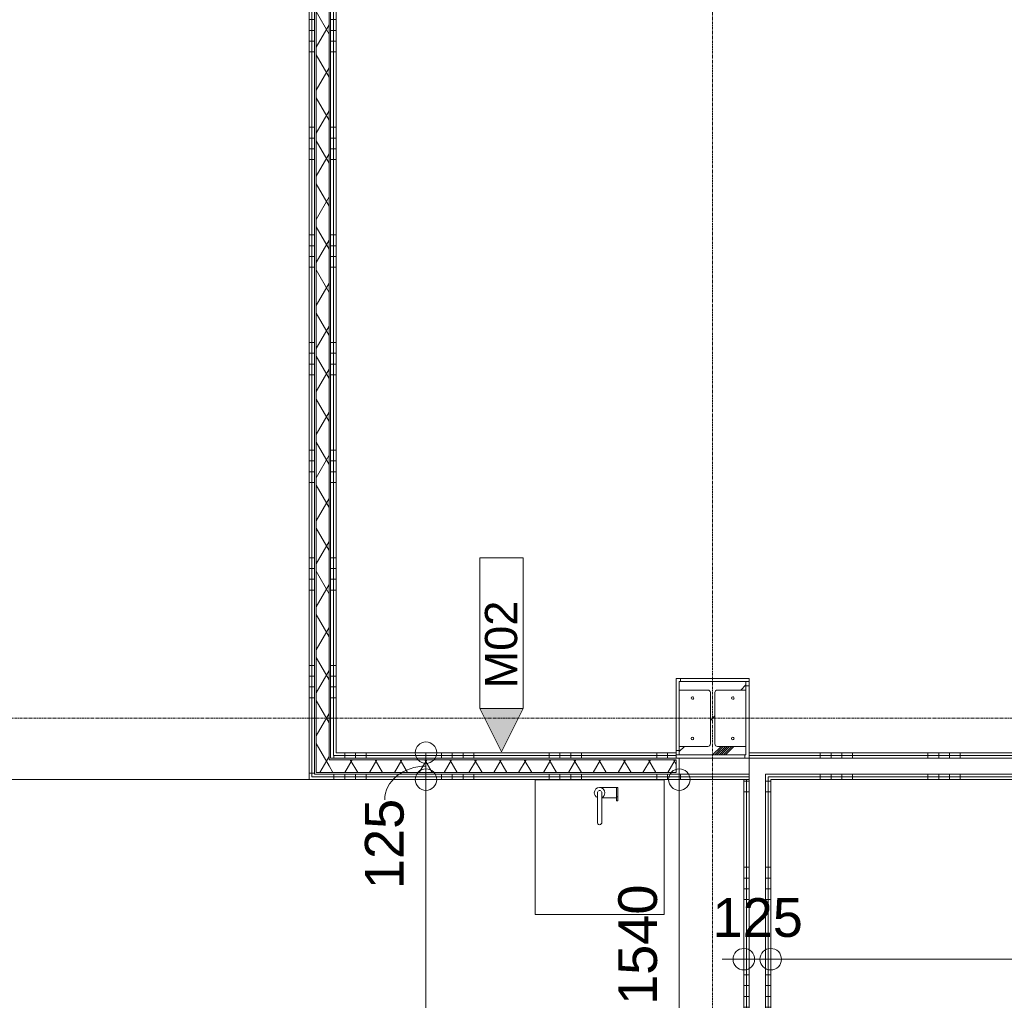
# Model space of a CAD drawing. Header units: millimetres. Extents: x 522 to 75900, y -25803 to 58941.
# Tile 80 of 134: x 15780 to 20355, y 44690 to 49245. Entities that reach past the tile are written whole.
import ezdxf

# ---------------------------------------------------------------- set-up
doc = ezdxf.new("R2010")
doc.units = ezdxf.units.MM
doc.linetypes.add('Dot', pattern=[4.7625, 0, -4.7625])
doc.linetypes.add('Grid Line', pattern=[22.225, 12.7, -3.175, 3.175, -3.175])
for name, color, linetype, lineweight in [('00_Algemeen', 7, 'Dot', 9), ('00_Algemeen-100', 7, 'Continuous', 9), ('22_Metselwerk', 7, 'Continuous', 9), ('25_Metaalconstructiewerk', 7, 'Continuous', 9), ('42_Dekvloeren en vloersystemen', 7, 'Continuous', 9)]:
    doc.layers.add(name, color=color, linetype=linetype, lineweight=lineweight)
doc.layers.add('51_Binnenriolering', color=7, linetype='Continuous', lineweight=18, true_color=0x7f7f7f)
doc.styles.add('Arial', font='arial.ttf', dxfattribs={"height": 180})
doc.styles.add('Arial_3', font='arial.ttf', dxfattribs={"height": 150})
doc.dimstyles.new('1_8mm_continuous_mm_zwart', dxfattribs={"dimscale": 304.8, "dimtxt": 183.646692, "dimasz": 0.328084, "dimexe": 0.328084, "dimexo": 0.0625, "dimgap": 0.164042, "dimtad": 1, "dimdec": 0, "dimzin": 0, "dimdsep": 46, "dimtxsty": 'Arial', "dimblk1": 'DOTBLANK', "dimblk2": 'DOTBLANK', "dimsah": 1, "dimcen": 0.09, "dimdle": 0.328084, "dimazin": 0, "dimtfac": 1, "dimtdec": 4, "dimtix": 1, "dimtmove": 0, "dimatfit": 3, "dimfxl": 0.328084, "dimfxlon": 1, "dimtvp": 1, "dimtolj": 1, "dimtzin": 0, "dimarcsym": 2})
doc.dimstyles.new('1_8mm_continuous_mm_zwart_2', dxfattribs={"dimscale": 304.8, "dimtxt": 183.646692, "dimasz": 0.328084, "dimexe": 0.328084, "dimexo": 0.0625, "dimgap": 0.164042, "dimtad": 1, "dimdec": 0, "dimzin": 0, "dimdsep": 46, "dimtxsty": 'Arial', "dimblk1": 'DOTBLANK', "dimblk2": 'DOTBLANK', "dimsah": 1, "dimcen": 0.09, "dimdle": 0.328084, "dimazin": 0, "dimtfac": 1, "dimtdec": 4, "dimtix": 1, "dimtmove": 1, "dimatfit": 3, "dimfxl": 0.328084, "dimfxlon": 1, "dimtvp": 1, "dimtolj": 1, "dimtzin": 0, "dimarcsym": 2})
doc.dimstyles.new('1_8mm_continuous_mm_zwart_3', dxfattribs={"dimscale": 304.8, "dimtxt": 183.646692, "dimasz": 0.328084, "dimexe": 0.328084, "dimexo": 0.0625, "dimgap": 0.164042, "dimtad": 1, "dimdec": 0, "dimzin": 0, "dimdsep": 46, "dimtxsty": 'Arial', "dimblk1": 'DOTBLANK', "dimblk2": 'DOTBLANK', "dimsah": 1, "dimcen": 0.09, "dimdle": 0.328084, "dimazin": 0, "dimtfac": 1, "dimtdec": 4, "dimtix": 1, "dimtmove": 0, "dimatfit": 3, "dimfxl": 0.328084, "dimfxlon": 1, "dimtvp": 1, "dimtolj": 1, "dimtzin": 0, "dimarcsym": 2})
pattern_1 = [(180, (17250, 49595), (-6e-14, -500), []), (180, (17250, 49645), (-6e-14, -500), []), (180, (17250, 49695), (-6e-14, -500), []), (180, (17250, 49745), (-6e-14, -500), [])]
pattern_2 = [(180, (19270, 44157.5), (-6e-14, -500), []), (180, (19270, 44207.5), (-6e-14, -500), []), (180, (19270, 44257.5), (-6e-14, -500), []), (180, (19270, 44307.5), (-6e-14, -500), [])]
pattern_3 = [(90, (18240, 45715), (-500, -3e-12), []), (90, (18290, 45715), (-500, -3e-12), []), (90, (18340, 45715), (-500, -3e-12), []), (90, (18390, 45715), (-500, -3e-12), [])]
pattern_4 = [(90, (19200, 45715), (-500, 3e-14), []), (90, (19250, 45715), (-500, 3e-14), []), (90, (19300, 45715), (-500, 3e-14), []), (90, (19350, 45715), (-500, 3e-14), [])]
pattern_5 = [(90, (21000, 45715), (-500, -3e-12), []), (90, (21050, 45715), (-500, -3e-12), []), (90, (21100, 45715), (-500, -3e-12), []), (90, (21150, 45715), (-500, -3e-12), [])]

# ---------------------------------------------------------------- blocks, each defined once
blk = doc.blocks.new('28_SCO_TLB_IN_steel S355_HEM - HE300M-V18-100 - Plattegrond - Begane grond')
at = {"layer": '25_Metaalconstructiewerk', "lineweight": 13}
h = blk.add_hatch(dxfattribs=at)
h.set_pattern_fill('FP_139', color=256, style=0, pattern_type=2)
h.set_pattern_definition([(45, (-19000, -46000), (-500, 500), []), (45, (-18830, -46000), (-500, 500), []), (45, (-18820, -46000), (-500, 500), []), (45, (-18810, -46000), (-500, 500), []), (45, (-18800, -46000), (-500, 500), []), (45, (-18790, -46000), (-500, 500), []), (45, (-18780, -46000), (-500, 500), []), (45, (-18770, -46000), (-500, 500), [])])
h.paths.add_polyline_path([(155, -170), (155, -131), (22.5, -131), (14, -127.5), (10.5, -119), (10.5, 119), (14, 127.5), (22.5, 131), (155, 131), (155, 170), (-155, 170), (-155, 131), (-22.5, 131), (-14, 127.5), (-10.5, 119), (-10.5, -119), (-14, -127.5), (-22.5, -131), (-155, -131), (-155, -170), (53.3, -170)], flags=0)
for p, q in [((155, 170), (-155, 170)), ((-155, 170), (-155, 131)), ((155, 131), (155, 170)), ((-155, 131), (-22.5, 131)), ((-10.5, 119), (-10.5, -119)), ((10.5, -119), (10.5, 119)), ((22.5, 131), (155, 131)), ((-22.5, -131), (-155, -131)), ((-155, -131), (-155, -170)), ((155, -131), (22.5, -131)), ((155, -170), (155, -131)), ((-155, -170), (155, -170))]:
    blk.add_line(p, q, dxfattribs=at)
for centre, start, end in [((-22.5, 119), 0, 90), ((22.5, 119), 90, 180), ((-22.5, -119), 270, 0), ((22.5, -119), 180, 270)]:
    blk.add_arc(centre, 12, start, end, dxfattribs=at)
blk = doc.blocks.new('28_ARC_staal - bevestiging - voetplaat 4 ankers lxbxt_f - 500x500x20 stelruimte 20 200-200 inboordiepte 500-3222366-100 - Plattegrond - Begane grond')
at = {"layer": '25_Metaalconstructiewerk', "lineweight": 13}
for centre, start, end in [((-93.9, 93.9), 0, 180), ((-93.9, 93.9), 180, 360), ((93.9, 93.9), 0, 180), ((93.9, 93.9), 180, 360), ((-93.9, -93.9), 0, 180), ((93.9, -93.9), 0, 180), ((-93.9, -93.9), 180, 360), ((93.9, -93.9), 180, 360)]:
    blk.add_arc(centre, 6, start, end, dxfattribs=at)
blk = doc.blocks.new('FRA_R12_AWT_CON_Betonwerk_R20_rvt-1-100 - Plattegrond - Begane grond')
at = {"lineweight": 13}
blk.add_blockref('28_SCO_TLB_IN_steel S355_HEM - HE300M-V18-100 - Plattegrond - Begane grond', (19000, 46000), dxfattribs=at)
at = {"lineweight": 13, "rotation": 89.99999999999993}
blk.add_blockref('28_ARC_staal - bevestiging - voetplaat 4 ankers lxbxt_f - 500x500x20 stelruimte 20 200-200 inboordiepte 500-3222366-100 - Plattegrond - Begane grond', (19000, 46000), dxfattribs=at)
blk = doc.blocks.new('NLRS_74_PF_UN_opstelling_aanrecht - A1 _zonder bouwkundig_-10308143-100 - Plattegrond - Begane grond')
at = {"layer": '51_Binnenriolering'}
for p, q in [((300, 0), (-300, 0)), ((-300, 0), (-300, -625)), ((300, -625), (300, 0)), ((84, -35.5), (0, -35.5)), ((84, -35.5), (79, -35.5)), ((79, -38.8), (79, -35.5)), ((79, -79.5), (79, -38.8)), ((84, -35.5), (84, -38.8)), ((84, -35.5), (84, -36.3)), ((84, -38.8), (84, -79.5)), ((9.8, -84.5), (79, -84.5)), ((79, -98.3), (79, -79.5)), ((79, -79.5), (84, -79.5)), ((84, -79.5), (84, -98.3)), ((79, -98.3), (84, -98.3)), ((-300, -625), (300, -625))]:
    blk.add_line(p, q, dxfattribs=at)
at = {"layer": '51_Binnenriolering', "flags": 128}
for points in [[(-10, -60), (-10, -60.1), (-10, -60.2), (-10, -60.5), (-10, -60.9), (-10, -61.4), (-10, -62), (-10, -62.7), (-10, -63.6), (-10, -64.5), (-10, -65.5), (-10, -66.7), (-10, -67.9), (-10, -69.3), (-10, -70.7), (-10, -72.2), (-10, -73.9), (-10, -75.6), (-10, -77.4), (-10, -79.3), (-10, -81.2), (-10, -83.3), (-10, -85.4), (-10, -87.6), (-10, -89.9), (-10, -92.2), (-10, -94.6), (-10, -97), (-10, -99.5), (-10, -102), (-10, -104.6), (-10, -107.3), (-10, -109.9), (-10, -112.6), (-10, -115.4), (-10, -118.1), (-10, -120.9), (-10, -123.7), (-10, -126.4), (-10, -129.2), (-10, -132), (-10, -134.8), (-10, -137.6), (-10, -140.4), (-10, -143.2), (-10, -145.9), (-10, -148.6), (-10, -151.3), (-10, -154), (-10, -156.6), (-10, -159.1), (-10, -161.7), (-10, -164.1), (-10, -166.5), (-10, -168.9), (-10, -171.2), (-10, -173.4), (-10, -175.6), (-10, -177.7), (-10, -179.7), (-10, -181.6), (-10, -183.5), (-10, -185.2), (-10, -186.9), (-10, -188.5), (-10, -190), (-10, -191.4), (-10, -192.7), (-10, -193.9), (-10, -195), (-10, -196), (-10, -196.8), (-10, -197.6), (-10, -198.3), (-10, -198.8), (-10, -198.9)], [(10, -198.9), (10, -198.4), (10, -197.7), (10, -197), (10, -196.1), (10, -195.1), (10, -194.1), (10, -192.9), (10, -191.6), (10, -190.2), (10, -188.8), (10, -187.2), (10, -185.5), (10, -183.8), (10, -182), (10, -180), (10, -178), (10, -176), (10, -173.8), (10, -171.6), (10, -169.3), (10, -167), (10, -164.6), (10, -162.1), (10, -159.6), (10, -157), (10, -154.4), (10, -151.8), (10, -149.1), (10, -146.4), (10, -143.7), (10, -140.9), (10, -138.1), (10, -135.3), (10, -132.5), (10, -129.7), (10, -126.9), (10, -124.1), (10, -121.4), (10, -118.6), (10, -115.8), (10, -113.1), (10, -110.4), (10, -107.7), (10, -105.1), (10, -102.5), (10, -99.9), (10, -97.4), (10, -95), (10, -92.6), (10, -90.3), (10, -88), (10, -85.8), (10, -83.6), (10, -81.6), (10, -79.6), (10, -77.7), (10, -75.9), (10, -74.1), (10, -72.5), (10, -71), (10, -69.5), (10, -68.1), (10, -66.9), (10, -65.7), (10, -64.7), (10, -63.7), (10, -62.9), (10, -62.1), (10, -61.5), (10, -61), (10, -60.6), (10, -60.3), (10, -60.1), (10, -60)]]:
    blk.add_lwpolyline(points, dxfattribs=at)
at = {"layer": '51_Binnenriolering'}
for radius, start, end in [(24.5, 360, 180), (24.5, 180, 246.0581), (10, 150, 193.3092), (10, 90, 120), (10, 60, 90), (10, 346.6908, 30), (24.5, 293.9419, 360)]:
    blk.add_arc((0, -60), radius, start, end, dxfattribs=at)
for start_param, end_param in [(2.879793, 4.712389), (4.712389, 6.544985)]:
    blk.add_ellipse((0, -198.9), major_axis=(10, 0), ratio=0.984808, start_param=start_param, end_param=end_param, dxfattribs=at)
blk = doc.blocks.new('FRA-ULC-R12-W-UO_installatie_R20_rvt-1-100 - Plattegrond - Begane grond')
at = {"color": 8, "lineweight": 18, "true_color": 0x7f7f7f}
blk.add_blockref('NLRS_74_PF_UN_opstelling_aanrecht - A1 _zonder bouwkundig_-10308143-100 - Plattegrond - Begane grond', (18474.7, 45714), dxfattribs=at)
blk = doc.blocks.new('00_TAG-WA_wall tag_BAR - Type Mark_7x2-7455557-100 - Plattegrond - Begane grond')
at = {"layer": '00_Algemeen', "linetype": 'Continuous'}
blk.add_hatch(color=256, dxfattribs=at).paths.add_polyline_path([(0, -2), (-1, 0), (1, 0)], flags=0)
for p, q in [((-1, 7), (-1, 0)), ((1, 7), (-1, 7)), ((1, 0), (1, 7)), ((-1, 0), (1, 0)), ((1, 0), (-1, 0)), ((-1, 0), (0, -2)), ((0, -2), (1, 0))]:
    blk.add_line(p, q, dxfattribs=at)
blk = doc.blocks.new('DIMBLOCK80-100 - Plattegrond - Begane grond')
at = {"layer": '00_Algemeen-100', "transparency": 16777216}
for p, q in [((17567.8, 45715), (17767.8, 45715)), ((17667.8, 45715), (17567.8, 45715)), ((17667.8, 42350), (17667.8, 45715)), ((17567.8, 42450), (17767.8, 42450)), ((17667.8, 42450), (17567.8, 42450))]:
    blk.add_line(p, q, dxfattribs=at)
for centre in [(17667.8, 45715), (17667.8, 42450)]:
    blk.add_circle(centre, 50, dxfattribs=at)
at = {"layer": '00_Algemeen-100', "color": 0, "transparency": 16777216, "insert": (17384.2, 43805.6), "char_height": 180, "width": 664.518, "attachment_point": 1, "rotation": 90, "line_spacing_factor": 0.941778, "style": 'Arial'}
blk.add_mtext('3265', dxfattribs=at)
blk = doc.blocks.new('_DotBlank')
at = {"color": 0, "linetype": 'ByBlock', "lineweight": -2}
blk.add_line((-0.5, 0), (-1, 0), dxfattribs=at)
blk.add_circle((0, 0), 0.5, dxfattribs=at)
blk = doc.blocks.new('DIMBLOCK81-100 - Plattegrond - Begane grond')
at = {"layer": '00_Algemeen-100', "transparency": 16777216}
for p, q in [((17567.8, 45840), (17767.8, 45840)), ((17667.8, 45840), (17567.8, 45840)), ((17667.8, 45715), (17667.8, 45840)), ((17567.8, 45715), (17767.8, 45715)), ((17667.8, 45715), (17567.8, 45715))]:
    blk.add_line(p, q, dxfattribs=at)
for centre in [(17667.8, 45840), (17667.8, 45715)]:
    blk.add_circle(centre, 50, dxfattribs=at)
blk.add_ellipse((17667.8, 45621.7), major_axis=(191.3, 0), ratio=0.814829, start_param=1.570796, end_param=3.141593, dxfattribs=at)
at = {"layer": '00_Algemeen-100', "color": 0, "transparency": 16777216, "insert": (17384.2, 45206.3), "char_height": 180, "width": 498.389, "attachment_point": 1, "rotation": 90, "line_spacing_factor": 0.941778, "style": 'Arial'}
blk.add_mtext('125', dxfattribs=at)
blk = doc.blocks.new('DIMBLOCK308-100 - Plattegrond - Begane grond')
at = {"layer": '00_Algemeen-100', "transparency": 16777216}
for p, q in [((18845.1, 45815), (18845.1, 44175)), ((18945.1, 45715), (18745.1, 45715)), ((18845.1, 45715), (18945.1, 45715)), ((18945.1, 44175), (18745.1, 44175)), ((18845.1, 44175), (18945.1, 44175))]:
    blk.add_line(p, q, dxfattribs=at)
for centre in [(18845.1, 45715), (18845.1, 44175)]:
    blk.add_circle(centre, 50, dxfattribs=at)
at = {"layer": '00_Algemeen-100', "color": 0, "transparency": 16777216, "insert": (18561.4, 44668.1), "char_height": 180, "width": 664.518, "attachment_point": 1, "rotation": 90, "line_spacing_factor": 0.941778, "style": 'Arial'}
blk.add_mtext('1540', dxfattribs=at)
blk = doc.blocks.new('DIMBLOCK355-100 - Plattegrond - Begane grond')
at = {"layer": '00_Algemeen-100', "transparency": 16777216}
for p, q in [((19145, 44980.5), (19145, 44780.5)), ((19145, 44880.5), (19145, 44980.5)), ((19270, 44980.5), (19270, 44780.5)), ((19270, 44880.5), (19270, 44980.5)), ((19045, 44880.5), (19270, 44880.5))]:
    blk.add_line(p, q, dxfattribs=at)
for centre in [(19145, 44880.5), (19270, 44880.5)]:
    blk.add_circle(centre, 50, dxfattribs=at)
at = {"layer": '00_Algemeen-100', "color": 0, "transparency": 16777216, "insert": (18999.8, 45164.2), "char_height": 180, "width": 498.389, "attachment_point": 1, "line_spacing_factor": 0.941778, "style": 'Arial'}
blk.add_mtext('125', dxfattribs=at)
blk = doc.blocks.new('DIMBLOCK356-100 - Plattegrond - Begane grond')
at = {"layer": '00_Algemeen-100', "transparency": 16777216}
for p, q in [((19270, 44980.5), (19270, 44780.5)), ((19270, 44880.5), (19270, 44980.5)), ((23080, 44980.5), (23080, 44780.5)), ((23080, 44880.5), (23080, 44980.5)), ((19270, 44880.5), (23080, 44880.5))]:
    blk.add_line(p, q, dxfattribs=at)
for centre in [(19270, 44880.5), (23080, 44880.5)]:
    blk.add_circle(centre, 50, dxfattribs=at)
at = {"layer": '00_Algemeen-100', "color": 0, "transparency": 16777216, "insert": (20898.1, 45164.2), "char_height": 180, "width": 664.518, "attachment_point": 1, "line_spacing_factor": 0.941778, "style": 'Arial'}
blk.add_mtext('3810', dxfattribs=at)

msp = doc.modelspace()

# ---------------------------------------------------------------- hatches: boundary and pattern name
at = {"layer": '22_Metselwerk', "true_color": 0x808080}
h = msp.add_hatch(dxfattribs=at)
h.set_pattern_fill('FP_7', color=8, angle=270, style=0, pattern_type=2)
h.set_pattern_definition(pattern_1)
h.paths.add_polyline_path([(17125, 45715), (17137.5, 45715), (17137.5, 53075), (17125, 53075), (17125, 45850.9)], flags=0)
h = msp.add_hatch(dxfattribs=at)
h.set_pattern_fill('FP_7', color=8, angle=270, style=0, pattern_type=2)
h.set_pattern_definition(pattern_1)
h.paths.add_polyline_path([(17137.5, 45727.5), (17150, 45727.5), (17150, 53075), (17137.5, 53075), (17137.5, 45850.9)], flags=0)
at = {"layer": '22_Metselwerk'}
h = msp.add_hatch(dxfattribs=at)
h.set_pattern_fill('FP_2', color=256, angle=240, style=0, pattern_type=2)
h.set_pattern_definition([(60, (0, 0), (-86.60254, 50), []), (120, (0, 0), (-86.60254, -50), [])])
h.paths.add_polyline_path([(17157.5, 45747.5), (17217.5, 45747.5), (17217.5, 53075), (17157.5, 53075), (17157.5, 45850.9)], flags=0)
at = {"layer": '22_Metselwerk', "true_color": 0x808080}
h = msp.add_hatch(dxfattribs=at)
h.set_pattern_fill('FP_7', color=8, angle=270, style=0, pattern_type=2)
h.set_pattern_definition(pattern_1)
h.paths.add_polyline_path([(17237.5, 45815), (17237.5, 53075), (17225, 53075), (17225.5, 45815)], flags=0)
h = msp.add_hatch(dxfattribs=at)
h.set_pattern_fill('FP_7', color=8, angle=270, style=0, pattern_type=2)
h.set_pattern_definition(pattern_1)
h.paths.add_polyline_path([(17237.5, 45827.5), (17250, 45827.5), (17250, 53075), (17237.5, 53075), (17237.5, 45850.9)], flags=0)
h = msp.add_hatch(dxfattribs=at)
h.set_pattern_fill('FP_270', color=8, angle=-90, style=0, pattern_type=2)
h.set_pattern_definition([(90, (19200, 46170), (-500, 3e-14), []), (90, (19250, 46170), (-500, 3e-14), []), (90, (19300, 46170), (-500, 3e-14), []), (90, (19350, 46170), (-500, 3e-14), [])])
h.paths.add_polyline_path([(19155, 46170), (19170, 46170), (19170, 46185), (18830, 46185), (18830, 46170), (19053.3, 46170)], flags=0)
h = msp.add_hatch(dxfattribs=at)
h.set_pattern_fill('FP_267', color=8, angle=270, style=0, pattern_type=2)
h.set_pattern_definition([(180, (18845, 46200), (-6e-14, -500), []), (180, (18845, 46250), (-6e-14, -500), []), (180, (18845, 46300), (-6e-14, -500), []), (180, (18845, 46350), (-6e-14, -500), [])])
h.paths.add_polyline_path([(18830, 45830), (18845, 45830), (18845, 46170), (18830, 46170), (18830, 45850.9)], flags=0)
h = msp.add_hatch(dxfattribs=at)
h.set_pattern_fill('FP_269', color=8, angle=-90, style=0, pattern_type=2)
h.set_pattern_definition([(0, (19155, 45800), (0, 500), []), (0, (19155, 45750), (0, 500), []), (0, (19155, 45700), (0, 500), []), (0, (19155, 45650), (0, 500), [])])
h.paths.add_polyline_path([(19155, 45830), (19170, 45830), (19170, 46170), (19155, 46170), (19155, 45850.9)], flags=0)
at = {"layer": '22_Metselwerk'}
h = msp.add_hatch(dxfattribs=at)
h.set_pattern_fill('FP_2', color=256, angle=240, style=0, pattern_type=2)
h.set_pattern_definition([(60, (0, 0), (-86.60254, 50), []), (120, (0, 0), (-86.60254, -50), [])])
h.paths.add_polyline_path([(18830, 45747.5), (18830, 45807.5), (17217.5, 45807.5), (17217.5, 45747.5), (18647.1, 45747.5)], flags=0)
at = {"layer": '22_Metselwerk', "true_color": 0x808080}
h = msp.add_hatch(dxfattribs=at)
h.set_pattern_fill('FP_119', color=8, angle=-90, style=0, pattern_type=2)
h.set_pattern_definition(pattern_3)
h.paths.add_polyline_path([(18830, 45815), (18830, 45827.5), (17237.5, 45827.5), (17237.5, 45815), (18647.1, 45815)], flags=0)
h = msp.add_hatch(dxfattribs=at)
h.set_pattern_fill('FP_119', color=8, angle=-90, style=0, pattern_type=2)
h.set_pattern_definition(pattern_3)
h.paths.add_polyline_path([(18830, 45827.5), (18830, 45840), (17250, 45840), (17250, 45827.5), (18647.1, 45827.5)], flags=0)
h = msp.add_hatch(dxfattribs=at)
h.set_pattern_fill('FP_268', color=8, angle=-90, style=0, pattern_type=2)
h.set_pattern_definition([(270, (18800, 45830), (500, 3e-14), []), (270, (18750, 45830), (500, 3e-14), []), (270, (18700, 45830), (500, 3e-14), []), (270, (18650, 45830), (500, 3e-14), [])])
h.paths.add_polyline_path([(19053.3, 45815), (19170, 45815), (19170, 45830), (18830, 45830), (18830, 45815)], flags=0)
h = msp.add_hatch(dxfattribs=at)
h.set_pattern_fill('FP_222', color=8, angle=-90, style=0, pattern_type=2)
h.set_pattern_definition(pattern_5)
h.paths.add_polyline_path([(21896.5, 45827.5), (22430, 45827.5), (22430, 45840), (19170, 45840), (19170, 45827.5), (20271.8, 45827.5)], flags=0)
h = msp.add_hatch(dxfattribs=at)
h.set_pattern_fill('FP_222', color=8, angle=-90, style=0, pattern_type=2)
h.set_pattern_definition(pattern_5)
h.paths.add_polyline_path([(22430, 45815), (22430, 45827.5), (19170, 45827.5), (19170, 45815), (21896.5, 45815)], flags=0)
h = msp.add_hatch(dxfattribs=at)
h.set_pattern_fill('FP_119', color=8, angle=-90, style=0, pattern_type=2)
h.set_pattern_definition(pattern_3)
h.paths.add_polyline_path([(18830, 45715), (18830, 45727.5), (17137.5, 45727.5), (17137.5, 45715), (18647.1, 45715)], flags=0)
h = msp.add_hatch(dxfattribs=at)
h.set_pattern_fill('FP_119', color=8, angle=-90, style=0, pattern_type=2)
h.set_pattern_definition(pattern_3)
h.paths.add_polyline_path([(18830, 45727.5), (18830, 45740), (17150, 45740), (17150, 45727.5), (18647.1, 45727.5)], flags=0)
h = msp.add_hatch(dxfattribs=at)
h.set_pattern_fill('FP_221', color=8, angle=-90, style=0, pattern_type=2)
h.set_pattern_definition(pattern_4)
h.paths.add_polyline_path([(18830, 45727.5), (19170, 45727.5), (19170, 45740), (18830, 45740)], flags=0)
h = msp.add_hatch(dxfattribs=at)
h.set_pattern_fill('FP_221', color=8, angle=-90, style=0, pattern_type=2)
h.set_pattern_definition(pattern_4)
h.paths.add_polyline_path([(18830, 45715), (19170, 45715), (19170, 45727.5), (18830, 45727.5)], flags=0)
h = msp.add_hatch(dxfattribs=at)
h.set_pattern_fill('FP_60', color=8, angle=270, style=0, pattern_type=2)
h.set_pattern_definition(pattern_2)
h.paths.add_polyline_path([(19157.5, 42200), (19157.5, 42305), (19145, 42305), (19145, 42200)], flags=0)
h.paths.add_polyline_path([(19145, 42435), (19157.5, 42435), (19157.5, 43141), (19145, 43141), (19145, 42450)], flags=0)
h.paths.add_polyline_path([(19145, 44175), (19157.5, 44175), (19157.5, 45715), (19145, 45715), (19145, 44267.9)], flags=0)
h = msp.add_hatch(dxfattribs=at)
h.set_pattern_fill('FP_60', color=8, angle=270, style=0, pattern_type=2)
h.set_pattern_definition(pattern_2)
h.paths.add_polyline_path([(19170, 42200), (19170, 42305), (19157.5, 42305), (19157.5, 42200)], flags=0)
h.paths.add_polyline_path([(19170, 42405), (19170, 43141), (19157.5, 43141), (19157.5, 42405)], flags=0)
h.paths.add_polyline_path([(19157.5, 44175), (19170, 44175), (19170, 45715), (19157.5, 45715), (19157.5, 44267.9)], flags=0)
h = msp.add_hatch(dxfattribs=at)
h.set_pattern_fill('FP_222', color=8, angle=-90, style=0, pattern_type=2)
h.set_pattern_definition(pattern_5)
h.paths.add_polyline_path([(19245, 45727.5), (22430, 45727.5), (22430, 45740), (19245, 45740)], flags=0)
h = msp.add_hatch(dxfattribs=at)
h.set_pattern_fill('FP_60', color=8, angle=270, style=0, pattern_type=2)
h.set_pattern_definition(pattern_2)
h.paths.add_polyline_path([(19257.5, 42200), (19257.5, 43141), (19245, 43141), (19245, 42200)], flags=0)
h.paths.add_polyline_path([(19257.5, 44175), (19256.4, 45727.5), (19245, 45727.5), (19245, 44175)], flags=0)
h = msp.add_hatch(dxfattribs=at)
h.set_pattern_fill('FP_222', color=8, angle=-90, style=0, pattern_type=2)
h.set_pattern_definition(pattern_5)
h.paths.add_polyline_path([(21896.5, 45715), (22430, 45715), (22430, 45727.5), (19257.5, 45727.5), (19257.5, 45715), (20271.8, 45715)], flags=0)
h = msp.add_hatch(dxfattribs=at)
h.set_pattern_fill('FP_60', color=8, angle=270, style=0, pattern_type=2)
h.set_pattern_definition(pattern_2)
h.paths.add_polyline_path([(19257.5, 42200), (19270, 42200), (19270, 43141), (19257.5, 43141), (19257.5, 42289.1)], flags=0)
h.paths.add_polyline_path([(19257.5, 44175), (19270, 44175), (19270, 45715), (19257.5, 45715), (19257.5, 44267.9)], flags=0)

# ---------------------------------------------------------------- linework, layer by layer
at = {"layer": '00_Algemeen', "color": 16, "linetype": 'Grid Line', "true_color": 0x800000}
for p, q in [((19000, 4084), (19000, 58341)), ((5155.6, 46000), (57181.4, 46000))]:
    msp.add_line(p, q, dxfattribs=at)
at = {"layer": '22_Metselwerk'}
for p, q in [((17125, 53075), (17125, 45715)), ((17137.5, 45727.5), (17137.5, 53075)), ((17150, 45740), (17150, 53075)), ((17157.5, 45747.5), (17157.5, 53075)), ((17217.5, 45807.5), (17217.5, 53075)), ((17225, 45815), (17225, 53075)), ((17237.5, 45827.5), (17237.5, 53075)), ((17250, 45840), (17250, 53075)), ((18830, 46185), (18830, 45815)), ((19170, 46185), (18830, 46185)), ((19170, 46170), (19155, 46170)), ((19170, 46185), (19170, 44175)), ((18845, 45869), (18845, 46131)), ((19155, 46131), (19155, 45869)), ((17217.5, 45807.5), (18830, 45807.5)), ((17225, 45815), (23080, 45815)), ((17237.5, 45827.5), (18830, 45827.5)), ((18830, 45840), (17250, 45840)), ((18845, 45830), (18830, 45830)), ((18830, 45830), (18830, 45815)), ((18830, 45747.5), (18830, 45807.5)), ((22430, 45840), (19170, 45840)), ((19170, 45827.5), (22430, 45827.5)), ((17125, 45715), (19170, 45715)), ((17137.5, 45727.5), (19170, 45727.5)), ((17150, 45740), (19170, 45740)), ((17157.5, 45747.5), (18830, 45747.5)), ((19145, 45715), (19145, 44175)), ((19157.5, 45715), (19157.5, 44175)), ((19245, 45740), (19245, 44175)), ((19245, 45740), (23080, 45740)), ((19257.5, 45727.5), (19257.5, 44175)), ((19257.5, 45727.5), (23080, 45727.5)), ((19270, 44175), (19270, 45715)), ((19270, 45715), (23080, 45715))]:
    msp.add_line(p, q, dxfattribs=at)
at = {"layer": '42_Dekvloeren en vloersystemen', "color": 7, "true_color": 0xffffff}
msp.add_line((14660, 45715), (17125, 45715), dxfattribs=at)

# ---------------------------------------------------------------- block references
at = {"lineweight": 5}
for name in ['FRA_R12_AWT_CON_Betonwerk_R20_rvt-1-100 - Plattegrond - Begane grond', 'FRA-ULC-R12-W-UO_installatie_R20_rvt-1-100 - Plattegrond - Begane grond']:
    msp.add_blockref(name, (0, 0), dxfattribs=at)
at = {"layer": '00_Algemeen', "linetype": 'Continuous', "xscale": 99.99999999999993, "yscale": 99.99999999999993, "zscale": 99.99999999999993}
msp.add_blockref('00_TAG-WA_wall tag_BAR - Type Mark_7x2-7455557-100 - Plattegrond - Begane grond', (18018.8, 46044.7), dxfattribs=at)

# ---------------------------------------------------------------- texts
at = {"layer": '00_Algemeen', "linetype": 'Continuous', "insert": (17941.8, 46138.7), "char_height": 150, "width": 505.063, "attachment_point": 1, "rotation": 90, "style": 'Arial_3'}
msp.add_mtext('M02', dxfattribs=at)

# ---------------------------------------------------------------- dimensions: what is measured, and where the dimension line sits
at = {"layer": '00_Algemeen', "linetype": 'Continuous'}
dim = msp.add_linear_dim(base=(17667.8, 45840), p1=(17567.8, 45715), p2=(17567.8, 45840), angle=90, dimstyle='1_8mm_continuous_mm_zwart_2', override={"dimpost": '<>', "dimfxl": 125}, dxfattribs=at)
dim.commit()
dim.dimension.update_dxf_attribs({"geometry": 'DIMBLOCK81-100 - Plattegrond - Begane grond', "text_midpoint": (17504.2, 45455.5), "dimtype": 160, "text_rotation": 90})
for base, p1, p2, override, picture, middle in [((18845.1, 44175), (18945.1, 45715), (18945.1, 44175), {"dimpost": '<>', "dimfxl": 1540}, 'DIMBLOCK308-100 - Plattegrond - Begane grond', (18703.2, 44945)), ((17667.8, 45715), (17567.8, 42450), (17567.8, 45715), {"dimpost": '<>', "dimfxl": 3265}, 'DIMBLOCK80-100 - Plattegrond - Begane grond', (17525.9, 44082.5))]:
    dim = msp.add_linear_dim(base=base, p1=p1, p2=p2, angle=90, dimstyle='1_8mm_continuous_mm_zwart', override=override, dxfattribs=at)
    dim.commit()
    dim.dimension.update_dxf_attribs({"geometry": picture, "text_midpoint": middle})
for base, p1, p2, override, picture, middle in [((19270, 44880.5), (19145, 44980.5), (19270, 44980.5), {"dimpost": '<>', "dimfxl": 125}, 'DIMBLOCK355-100 - Plattegrond - Begane grond', (19207.5, 45022.4)), ((23080, 44880.5), (19270, 44980.5), (23080, 44980.5), {"dimpost": '<>', "dimfxl": 3810}, 'DIMBLOCK356-100 - Plattegrond - Begane grond', (21175, 45022.5))]:
    dim = msp.add_linear_dim(base=base, p1=p1, p2=p2, dimstyle='1_8mm_continuous_mm_zwart_3', override=override, dxfattribs=at)
    dim.commit()
    dim.dimension.update_dxf_attribs({"geometry": picture, "text_midpoint": middle})

doc.saveas('drawing.dxf')
